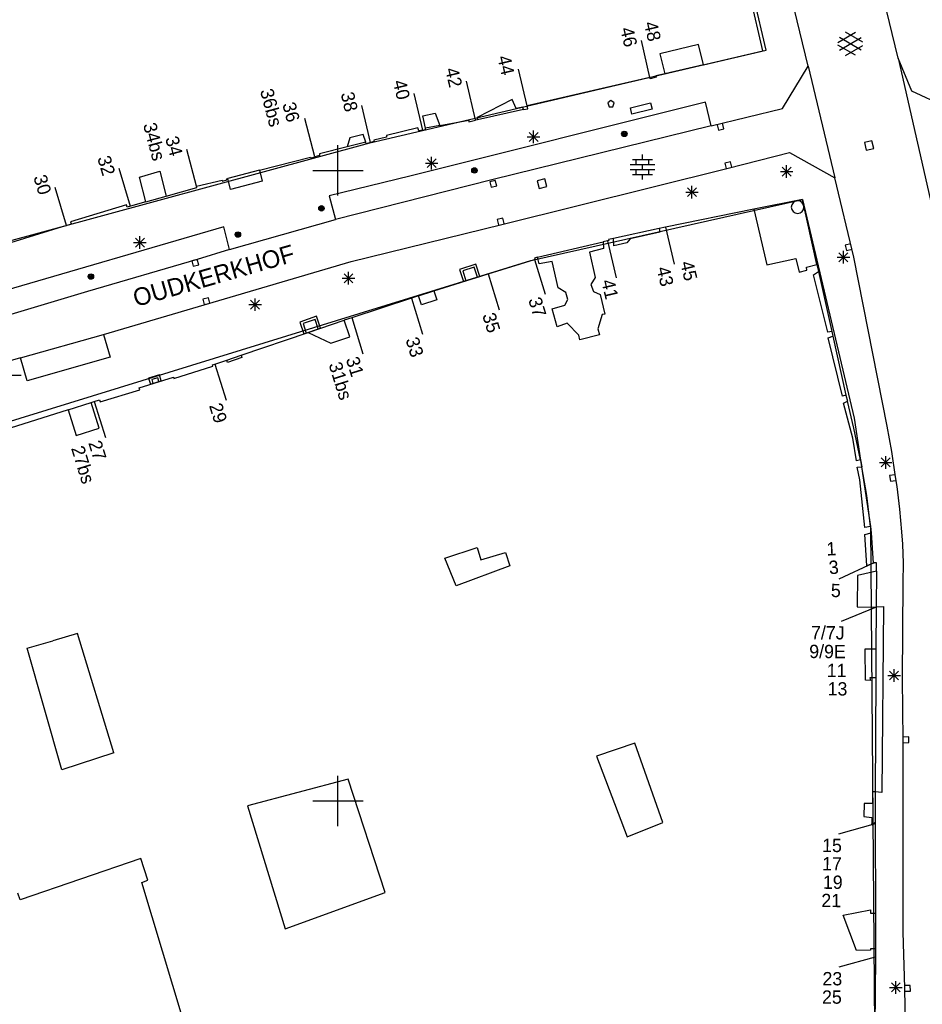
# Model space of a CAD drawing. Header units: millimetres. Extents: x 135944 to 142000, y 454200 to 456692.
# Tile 38 of 185: x 136775 to 136846, y 455934 to 456012. Entities that reach past the tile are written whole.
import ezdxf
from ezdxf.enums import TextEntityAlignment as Align

# ---------------------------------------------------------------- set-up
doc = ezdxf.new("R2010")
doc.units = ezdxf.units.MM
doc.layers.add('TotaalGBKN2013_Bistad', color=251, linetype='Continuous')
doc.layers.add('TotaalGBKN2013X$0$Contouren', color=251, linetype='Continuous')
doc.styles.add('TotaalGBKN2013X$0$GBKN binnenstad 2009$0$Standard', font='txt')

msp = doc.modelspace()

# ---------------------------------------------------------------- linework, layer by layer
at = {"layer": 'TotaalGBKN2013_Bistad'}
for p, q in [((136844.427, 456008.909), (136841.033, 456023.035)), ((136837.291, 456008.258), (136834.546, 456019.477)), ((136833.95, 456009.527), (136831.706, 456019.129)), ((136839.63, 456010.148), (136841.032, 456010.957)), ((136841.63, 456010.165), (136840.244, 456010.966)), ((136824.74, 456007.364), (136824.065, 456010.288)), ((136839.767, 456009.535), (136841.5, 456010.534)), ((136841.5, 456009.546), (136839.768, 456010.548)), ((136828.585, 456009.987), (136825.53, 456009.244)), ((136829, 456008.381), (136828.585, 456009.987)), ((136829, 456008.381), (136833.95, 456009.527)), ((136841.031, 456009.125), (136839.63, 456009.934)), ((136840.244, 456009.116), (136841.63, 456009.916)), ((136825.53, 456009.244), (136825.925, 456007.669)), ((136844.427, 456008.909), (136847.497, 455995.421)), ((136845.508, 456006.272), (136844.427, 456008.909)), ((136815.004, 456005.115), (136814.322, 456008.037)), ((136829, 456008.381), (136825.925, 456007.669)), ((136835.248, 456004.907), (136837.291, 456008.258)), ((136837.291, 456008.258), (136839.413, 455999.404)), ((136810.897, 456004.01), (136810.183, 456007.07)), ((136824.74, 456007.364), (136815.004, 456005.115)), ((136824.758, 456007.271), (136824.74, 456007.364)), ((136825.243, 456007.399), (136824.758, 456007.271)), ((136825.925, 456007.669), (136825.211, 456007.504)), ((136825.211, 456007.504), (136825.243, 456007.399)), ((136849.893, 456004.246), (136845.508, 456006.272)), ((136806.726, 456003.181), (136806.044, 456006.103)), ((136813.823, 456005.631), (136811.03, 456004.208)), ((136814.129, 456004.92), (136813.823, 456005.631)), ((136821.65, 456005.54), (136821.4, 456005.358)), ((136821.9, 456005.358), (136821.65, 456005.54)), ((136802.587, 456002.214), (136801.905, 456005.136)), ((136829.153, 456005.402), (136805.715, 455999.546)), ((136814.726, 456004.819), (136811.07, 456004.013)), ((136814.658, 456005.027), (136814.129, 456004.92)), ((136814.726, 456004.819), (136814.658, 456005.027)), ((136814.726, 456004.819), (136815.065, 456004.894)), ((136815.065, 456004.894), (136815.004, 456005.115)), ((136821.4, 456005.358), (136821.504, 456005.04)), ((136821.504, 456005.04), (136821.797, 456005.04)), ((136821.797, 456005.04), (136821.9, 456005.358)), ((136823.192, 456004.956), (136824.793, 456005.347)), ((136823.311, 456004.47), (136823.192, 456004.956)), ((136824.912, 456004.861), (136823.311, 456004.47)), ((136824.793, 456005.347), (136824.912, 456004.861)), ((136829.585, 456003.53), (136829.153, 456005.402)), ((136829.585, 456003.53), (136835.248, 456004.907)), ((136798.169, 456001.085), (136797.364, 456004.106)), ((136806.745, 456004.322), (136807.72, 456004.536)), ((136806.934, 456003.355), (136806.745, 456004.322)), ((136807.72, 456004.536), (136808.08, 456003.564)), ((136808.08, 456003.564), (136810.377, 456003.982)), ((136810.377, 456003.982), (136810.389, 456003.863)), ((136810.389, 456003.863), (136810.905, 456003.977)), ((136811.07, 456004.013), (136810.905, 456003.977)), ((136811.03, 456004.208), (136811.07, 456004.013)), ((136806.334, 456003.376), (136803.858, 456002.76)), ((136806.407, 456003.133), (136806.334, 456003.376)), ((136806.723, 456003.196), (136806.407, 456003.133)), ((136806.723, 456003.196), (136806.946, 456003.24)), ((136808.08, 456003.564), (136806.934, 456003.355)), ((136806.946, 456003.24), (136806.934, 456003.355)), ((136829.585, 456003.53), (136812.205, 455999.241)), ((136815.512, 456002.159), (136815.512, 456003.159)), ((136830.062, 456003.625), (136830.172, 456003.188)), ((136830.172, 456003.188), (136830.608, 456003.298)), ((136830.608, 456003.298), (136830.498, 456003.734)), ((136800.942, 456002.572), (136800.734, 456001.864)), ((136802.013, 456002.842), (136800.942, 456002.572)), ((136802.208, 456002.236), (136802.013, 456002.842)), ((136803.864, 456002.626), (136802.85, 456002.405)), ((136802.85, 456002.405), (136802.882, 456002.291)), ((136803.858, 456002.76), (136803.864, 456002.626)), ((136815.012, 456002.659), (136816.012, 456002.659)), ((136815.158, 456002.305), (136815.866, 456003.013)), ((136815.866, 456002.305), (136815.158, 456003.013)), ((136842.346, 456002.348), (136841.743, 456002.203)), ((136842.491, 456001.745), (136842.346, 456002.348)), ((136788.789, 455998.758), (136788.017, 456001.657)), ((136800.734, 456001.864), (136798.536, 456001.311)), ((136800, 456000), (136800, 456002)), ((136802.208, 456002.236), (136800.734, 456001.864)), ((136802.242, 456002.117), (136802.208, 456002.236)), ((136802.587, 456002.214), (136802.242, 456002.117)), ((136802.882, 456002.291), (136802.587, 456002.214)), ((136841.743, 456002.203), (136841.888, 456001.6)), ((136841.888, 456001.6), (136842.491, 456001.745)), ((136793.784, 456000.014), (136797.817, 456001.057)), ((136797.817, 456001.057), (136797.848, 456000.982)), ((136797.848, 456000.982), (136798.173, 456001.07)), ((136798.548, 456001.172), (136798.173, 456001.07)), ((136798.536, 456001.311), (136798.548, 456001.172)), ((136807.079, 456000.218), (136807.787, 456000.926)), ((136807.787, 456000.218), (136807.079, 456000.926)), ((136807.433, 456000.072), (136807.433, 456001.072)), ((136823.347, 456000.867), (136824.947, 456000.867)), ((136823.647, 456000.467), (136823.647, 456000.867)), ((136824.147, 456000.867), (136824.147, 456001.267)), ((136824.647, 456000.467), (136824.647, 456000.867)), ((136830.938, 456000.187), (136835.81, 456001.424)), ((136835.81, 456001.424), (136839.413, 455999.404)), ((136783.55, 455997.15), (136782.654, 456000.142)), ((136793.784, 456000.014), (136791.26, 455999.361)), ((136793.784, 456000.014), (136794.003, 455999.155)), ((136798, 456000), (136800, 456000)), ((136800, 456000), (136802, 456000)), ((136800, 455998), (136800, 456000)), ((136806.933, 456000.572), (136807.933, 456000.572)), ((136813.007, 455995.7), (136830.938, 456000.187)), ((136823.167, 456000.467), (136825.127, 456000.467)), ((136823.167, 456000.067), (136825.127, 456000.067)), ((136823.647, 455999.667), (136823.647, 456000.067)), ((136824.147, 456000.067), (136824.147, 456000.467)), ((136824.647, 455999.667), (136824.647, 456000.067)), ((136831.116, 456000.687), (136830.679, 456000.579)), ((136830.679, 456000.579), (136830.788, 456000.142)), ((136831.225, 456000.251), (136831.116, 456000.687)), ((136835.227, 455999.555), (136835.935, 456000.263)), ((136835.935, 455999.555), (136835.227, 456000.263)), ((136835.581, 455999.409), (136835.581, 456000.409)), ((136784.275, 455999.474), (136785.888, 455999.95)), ((136784.775, 455997.501), (136784.275, 455999.474)), ((136785.888, 455999.95), (136786.382, 455997.957)), ((136788.789, 455998.758), (136790.818, 455999.23)), ((136790.818, 455999.23), (136790.854, 455999.151)), ((136790.854, 455999.151), (136791.182, 455999.251)), ((136791.181, 455999.341), (136791.26, 455999.361)), ((136791.182, 455999.251), (136791.181, 455999.341)), ((136791.483, 455998.486), (136791.26, 455999.361)), ((136805.715, 455999.546), (136799.305, 455997.974)), ((136812.205, 455999.241), (136799.804, 455996.103)), ((136812.481, 455999.213), (136812.044, 455999.104)), ((136812.59, 455998.776), (136812.481, 455999.213)), ((136816.409, 455999.322), (136815.807, 455999.172)), ((136815.807, 455999.172), (136815.957, 455998.57)), ((136816.559, 455998.72), (136816.409, 455999.322)), ((136823.347, 455999.667), (136824.947, 455999.667)), ((136824.147, 455999.267), (136824.147, 455999.667)), ((136835.081, 455999.909), (136836.081, 455999.909)), ((136840.92, 455993.111), (136839.413, 455999.404)), ((136778.488, 455995.626), (136777.587, 455998.634)), ((136786.382, 455997.957), (136788.82, 455998.648)), ((136788.82, 455998.648), (136788.789, 455998.758)), ((136794.003, 455999.155), (136791.483, 455998.486)), ((136812.044, 455999.104), (136812.153, 455998.667)), ((136812.153, 455998.667), (136812.59, 455998.776)), ((136815.957, 455998.57), (136816.559, 455998.72)), ((136827.721, 455997.918), (136828.429, 455998.626)), ((136828.429, 455997.918), (136827.721, 455998.626)), ((136828.075, 455997.772), (136828.075, 455998.772)), ((136784.775, 455997.501), (136786.382, 455997.957)), ((136799.305, 455997.974), (136799.804, 455996.103)), ((136827.575, 455998.272), (136828.575, 455998.272)), ((136836.827, 455997.705), (136832.974, 455996.918)), ((136837.975, 455992.539), (136836.827, 455997.705)), ((136783.236, 455997.258), (136778.792, 455995.931)), ((136783.284, 455997.082), (136783.236, 455997.258)), ((136783.548, 455997.156), (136783.284, 455997.082)), ((136784.775, 455997.501), (136783.548, 455997.156)), ((136832.974, 455996.918), (136825.964, 455995.487)), ((136832.974, 455996.918), (136834.012, 455992.5)), ((136791.403, 455993.723), (136799.804, 455996.103)), ((136813.072, 455996.222), (136812.635, 455996.114)), ((136812.635, 455996.114), (136812.744, 455995.677)), ((136813.181, 455995.786), (136813.072, 455996.222)), ((136790.955, 455995.523), (136766.224, 455988.329)), ((136774.065, 455994.277), (136778.17, 455995.544)), ((136778.17, 455995.544), (136778.488, 455995.626)), ((136778.878, 455995.729), (136778.488, 455995.626)), ((136778.792, 455995.931), (136778.878, 455995.729)), ((136791.403, 455993.723), (136790.955, 455995.523)), ((136801.05, 455992.776), (136813.007, 455995.7)), ((136825.485, 455995.386), (136821.842, 455994.609)), ((136825.964, 455995.487), (136825.485, 455995.386)), ((136825.485, 455995.386), (136825.521, 455995.102)), ((136825.964, 455995.487), (136826.649, 455992.567)), ((136783.948, 455993.919), (136784.656, 455994.627)), ((136784.656, 455993.919), (136783.948, 455994.627)), ((136784.302, 455993.773), (136784.302, 455994.773)), ((136821.842, 455994.609), (136821.447, 455994.525)), ((136821.447, 455994.525), (136821.478, 455994.43)), ((136821.882, 455994.02), (136821.842, 455994.609)), ((136823.184, 455994.574), (136822.917, 455994.252)), ((136825.521, 455995.102), (136823.184, 455994.574)), ((136783.802, 455994.273), (136784.802, 455994.273)), ((136791.403, 455993.723), (136788.846, 455992.93)), ((136815.834, 455993.111), (136821.029, 455994.325)), ((136821.069, 455993.82), (136819.938, 455993.524)), ((136821.384, 455994.408), (136821.029, 455994.325)), ((136821.029, 455994.325), (136821.069, 455993.82)), ((136821.383, 455994.413), (136822.068, 455991.493)), ((136821.478, 455994.43), (136821.384, 455994.408)), ((136822.917, 455994.252), (136821.882, 455994.02)), ((136840.659, 455994.187), (136840.222, 455994.08)), ((136840.222, 455994.08), (136840.329, 455993.643)), ((136840.329, 455993.643), (136840.766, 455993.75)), ((136788.846, 455992.93), (136780.148, 455990.397)), ((136788.851, 455992.94), (136788.414, 455992.831)), ((136788.96, 455992.503), (136788.851, 455992.94)), ((136811.907, 455991.807), (136815.584, 455992.944)), ((136815.834, 455993.111), (136815.58, 455993.052)), ((136815.58, 455993.052), (136815.61, 455992.952)), ((136815.61, 455992.952), (136815.584, 455992.944)), ((136815.584, 455992.944), (136816.443, 455990.178)), ((136815.956, 455992.602), (136815.834, 455993.111)), ((136819.938, 455993.524), (136820.389, 455991.519)), ((136834.012, 455992.5), (136836.316, 455993.014)), ((136836.316, 455993.014), (136836.579, 455991.938)), ((136839.579, 455993.115), (136840.579, 455993.115)), ((136839.725, 455992.761), (136840.433, 455993.469)), ((136840.433, 455992.761), (136839.725, 455993.469)), ((136840.079, 455992.615), (136840.079, 455993.615)), ((136843.552, 455979.707), (136840.92, 455993.111)), ((136781.422, 455986.986), (136801.05, 455992.776)), ((136788.414, 455992.831), (136788.523, 455992.394)), ((136788.523, 455992.394), (136788.96, 455992.503)), ((136810.811, 455992.316), (136809.898, 455992.025)), ((136811.058, 455991.537), (136810.811, 455992.316)), ((136816.998, 455992.789), (136815.956, 455992.602)), ((136817.474, 455990.682), (136816.998, 455992.789)), ((136837.142, 455992.325), (136837.975, 455992.539)), ((136837.186, 455992.095), (136837.142, 455992.325)), ((136837.975, 455992.539), (136838.1, 455991.977)), ((136800.339, 455991.446), (136801.339, 455991.446)), ((136800.485, 455991.092), (136801.193, 455991.8)), ((136801.193, 455991.092), (136800.485, 455991.8)), ((136800.839, 455990.946), (136800.839, 455991.946)), ((136807.614, 455990.44), (136811.907, 455991.807)), ((136809.898, 455992.025), (136810.145, 455991.246)), ((136811.907, 455991.807), (136812.797, 455988.942)), ((136820.389, 455991.519), (136820.046, 455990.965)), ((136836.579, 455991.938), (136837.186, 455992.095)), ((136837.716, 455991.729), (136838.1, 455991.977)), ((136838.834, 455987.182), (136837.716, 455991.729)), ((136838.1, 455991.977), (136839.156, 455987.226)), ((136818.065, 455990.321), (136817.474, 455990.682)), ((136820.046, 455990.965), (136820.256, 455990.411)), ((136780.148, 455990.397), (136769.78, 455987.311)), ((136789.733, 455989.906), (136789.296, 455989.797)), ((136789.842, 455989.469), (136789.733, 455989.906)), ((136793.432, 455988.855), (136793.432, 455989.855)), ((136805.828, 455989.867), (136801.094, 455988.318)), ((136805.827, 455989.87), (136806.717, 455987.005)), ((136806.38, 455990.047), (136805.828, 455989.867)), ((136806.38, 455990.047), (136807.614, 455990.44)), ((136806.617, 455989.335), (136806.38, 455990.047)), ((136807.614, 455990.44), (136807.851, 455989.728)), ((136818.242, 455989.754), (136818.065, 455990.321)), ((136820.256, 455990.411), (136820.789, 455990.16)), ((136820.789, 455990.16), (136821.158, 455988.613)), ((136789.296, 455989.797), (136789.405, 455989.36)), ((136789.405, 455989.36), (136789.842, 455989.469)), ((136792.932, 455989.355), (136793.932, 455989.355)), ((136793.078, 455989.001), (136793.786, 455989.709)), ((136793.786, 455989.001), (136793.078, 455989.709)), ((136807.851, 455989.728), (136806.617, 455989.335)), ((136816.985, 455989.025), (136818.001, 455989.309)), ((136817.379, 455987.601), (136816.985, 455989.025)), ((136818.001, 455989.309), (136818.242, 455989.754)), ((136801.094, 455988.318), (136800.492, 455988.121)), ((136801.092, 455988.325), (136801.982, 455985.46)), ((136820.942, 455988.574), (136820.618, 455987.434)), ((136821.158, 455988.613), (136820.942, 455988.574)), ((136798.189, 455988.177), (136797.24, 455987.854)), ((136797.24, 455987.854), (136797.494, 455987.104)), ((136797.632, 455987.151), (136800.492, 455988.121)), ((136798.443, 455987.427), (136798.189, 455988.177)), ((136800.942, 455986.797), (136800.492, 455988.121)), ((136818.179, 455987.885), (136817.379, 455987.601)), ((136819.1, 455986.944), (136818.179, 455987.885)), ((136774.841, 455985.135), (136781.422, 455986.986)), ((136781.422, 455986.986), (136781.936, 455985.189)), ((136792.32, 455985.348), (136797.632, 455987.151)), ((136797.632, 455987.151), (136799.446, 455986.289)), ((136799.446, 455986.289), (136800.942, 455986.797)), ((136819.17, 455986.577), (136819.1, 455986.944)), ((136820.751, 455986.957), (136819.17, 455986.577)), ((136820.618, 455987.434), (136820.751, 455986.957)), ((136839.156, 455987.226), (136838.834, 455987.182)), ((136838.873, 455986.731), (136839.239, 455986.855)), ((136839.998, 455982.089), (136838.873, 455986.731)), ((136839.156, 455987.226), (136839.239, 455986.855)), ((136839.239, 455986.855), (136840.279, 455982.173)), ((136774.841, 455985.135), (136765.261, 455982.351)), ((136775.35, 455983.302), (136774.841, 455985.135)), ((136781.936, 455985.189), (136775.35, 455983.302)), ((136791.184, 455984.961), (136792.32, 455985.348)), ((136792.386, 455985.157), (136791.249, 455984.772)), ((136792.32, 455985.348), (136792.386, 455985.157)), ((136786.983, 455983.507), (136790.072, 455984.48)), ((136790.047, 455984.576), (136790.245, 455984.643)), ((136790.072, 455984.48), (136790.047, 455984.576)), ((136790.245, 455984.643), (136791.184, 455984.961)), ((136790.245, 455984.643), (136791.135, 455981.778)), ((136791.249, 455984.772), (136791.184, 455984.961)), ((136773.889, 455983.757), (136774.889, 455983.757)), ((136784.246, 455982.769), (136786.954, 455983.607)), ((136786.954, 455983.607), (136786.983, 455983.507)), ((136785.711, 455983.554), (136785.243, 455983.407)), ((136785.243, 455983.407), (136785.336, 455983.107)), ((136785.804, 455983.254), (136785.711, 455983.554)), ((136781.153, 455981.643), (136784.302, 455982.608)), ((136784.302, 455982.608), (136784.246, 455982.769)), ((136840.279, 455982.173), (136839.998, 455982.089)), ((136840.279, 455982.173), (136840.394, 455981.689)), ((136778.623, 455981.027), (136780.44, 455981.605)), ((136780.44, 455981.605), (136780.672, 455981.679)), ((136781.071, 455979.55), (136780.44, 455981.605)), ((136780.672, 455981.679), (136781.102, 455981.816)), ((136780.672, 455981.679), (136781.562, 455978.814)), ((136781.102, 455981.816), (136781.153, 455981.643)), ((136840.094, 455981.549), (136840.394, 455981.689)), ((136840.816, 455978.768), (136840.094, 455981.549)), ((136840.919, 455979.569), (136840.394, 455981.689)), ((136778.623, 455981.027), (136772.048, 455978.945)), ((136778.623, 455981.027), (136779.253, 455978.972)), ((136843.921, 455977.708), (136843.552, 455979.707)), ((136779.253, 455978.972), (136781.071, 455979.55)), ((136841.446, 455977.039), (136840.919, 455979.569)), ((136841.11, 455976.964), (136840.816, 455978.768)), ((136843.431, 455976.344), (136843.431, 455977.344)), ((136844.222, 455975.697), (136843.921, 455977.708)), ((136841.446, 455977.039), (136841.11, 455976.964)), ((136841.446, 455977.039), (136841.54, 455976.5)), ((136842.931, 455976.844), (136843.931, 455976.844)), ((136843.077, 455976.49), (136843.785, 455977.198)), ((136843.785, 455976.49), (136843.077, 455977.198)), ((136841.18, 455976.456), (136841.54, 455976.5)), ((136841.372, 455975.466), (136841.18, 455976.456)), ((136841.939, 455974.224), (136841.54, 455976.5)), ((136844.185, 455975.87), (136843.74, 455975.805)), ((136843.74, 455975.805), (136843.805, 455975.359)), ((136841.769, 455971.675), (136841.372, 455975.466)), ((136843.805, 455975.359), (136844.25, 455975.424)), ((136844.341, 455974.936), (136844.222, 455975.697)), ((136842.232, 455971.761), (136841.939, 455974.224)), ((136844.564, 455973.147), (136844.341, 455974.936)), ((136844.707, 455971.351), (136844.564, 455973.147)), ((136842.232, 455971.761), (136841.769, 455971.675)), ((136841.788, 455971.129), (136842.273, 455971.253)), ((136841.946, 455968.674), (136841.788, 455971.129)), ((136842.232, 455971.761), (136842.273, 455971.253)), ((136842.273, 455971.253), (136842.429, 455968.867)), ((136844.786, 455970.361), (136844.707, 455971.351)), ((136844.841, 455968.848), (136844.786, 455970.361)), ((136808.488, 455969.25), (136811.032, 455970.095)), ((136811.032, 455970.095), (136811.343, 455969.116)), ((136811.343, 455969.116), (136813.296, 455969.714)), ((136813.296, 455969.714), (136813.62, 455968.652)), ((136809.378, 455967.057), (136808.488, 455969.25)), ((136842.429, 455968.867), (136839.714, 455967.592)), ((136842.518, 455968.872), (136841.948, 455968.646)), ((136842.429, 455968.867), (136842.518, 455968.872)), ((136842.712, 455968.884), (136842.518, 455968.872)), ((136842.707, 455968.212), (136842.712, 455968.884)), ((136844.816, 455967.335), (136844.841, 455968.848)), ((136813.62, 455968.652), (136809.378, 455967.057)), ((136842.707, 455968.212), (136841.187, 455967.884)), ((136841.948, 455968.646), (136841.946, 455968.674)), ((136842.707, 455968.212), (136842.681, 455965.373)), ((136841.187, 455967.884), (136841.161, 455965.388)), ((136844.775, 455959.674), (136844.816, 455967.335)), ((136842.679, 455965.376), (136839.894, 455964.235)), ((136841.161, 455965.388), (136842.681, 455965.373)), ((136842.681, 455965.373), (136842.661, 455962.053)), ((136842.691, 455965.391), (136843.264, 455965.408)), ((136843.264, 455965.408), (136843.131, 455950.663)), ((136779.344, 455963.268), (136777.407, 455962.704)), ((136782.22, 455953.829), (136779.344, 455963.268)), ((136775.364, 455962.11), (136777.407, 455962.704)), ((136778.122, 455952.475), (136775.364, 455962.11)), ((136841.82, 455959.578), (136841.807, 455962.067)), ((136841.807, 455962.067), (136842.661, 455962.053)), ((136842.661, 455962.053), (136842.648, 455959.774)), ((136843.743, 455959.594), (136844.451, 455960.302)), ((136844.451, 455959.594), (136843.743, 455960.302)), ((136844.097, 455959.448), (136844.097, 455960.448)), ((136842.216, 455959.546), (136841.82, 455959.578)), ((136842.648, 455959.774), (136842.178, 455959.756)), ((136842.178, 455959.756), (136842.216, 455959.546)), ((136842.648, 455959.774), (136842.6, 455950.728)), ((136843.597, 455959.948), (136844.597, 455959.948)), ((136844.807, 455954.819), (136844.775, 455959.674)), ((136845.256, 455955.073), (136844.806, 455955.07)), ((136844.809, 455939.586), (136844.807, 455954.819)), ((136845.26, 455954.623), (136845.256, 455955.073)), ((136823.535, 455954.579), (136820.495, 455953.549)), ((136825.761, 455948.28), (136823.535, 455954.579)), ((136844.81, 455954.62), (136845.26, 455954.623)), ((136782.22, 455953.829), (136778.122, 455952.475)), ((136820.495, 455953.549), (136822.944, 455947.155)), ((136800.808, 455951.732), (136792.828, 455949.615)), ((136800, 455950), (136800, 455952)), ((136803.748, 455942.744), (136800.808, 455951.732)), ((136798, 455950), (136800, 455950)), ((136800, 455950), (136802, 455950)), ((136800, 455948), (136800, 455950)), ((136842.4, 455950.726), (136842.395, 455949.807)), ((136842.6, 455950.728), (136842.4, 455950.726)), ((136842.6, 455950.728), (136842.587, 455948.306)), ((136843.131, 455950.663), (136842.608, 455950.728)), ((136792.828, 455949.615), (136795.819, 455939.853)), ((136841.73, 455949.799), (136841.705, 455948.77)), ((136842.395, 455949.807), (136841.73, 455949.799)), ((136841.705, 455948.77), (136842.325, 455948.7)), ((136842.325, 455948.7), (136842.336, 455948.193)), ((136822.944, 455947.155), (136825.761, 455948.28)), ((136842.586, 455948.192), (136839.7, 455947.375)), ((136842.338, 455948.077), (136842.336, 455948.193)), ((136842.464, 455948.193), (136842.338, 455948.077)), ((136842.464, 455948.193), (136842.587, 455948.306)), ((136842.587, 455948.306), (136842.586, 455948.192)), ((136842.586, 455948.192), (136842.627, 455941.093)), ((136784.378, 455945.426), (136774.794, 455942.172)), ((136784.931, 455943.729), (136784.378, 455945.426)), ((136784.46, 455943.545), (136784.931, 455943.729)), ((136787.737, 455932.658), (136784.46, 455943.545)), ((136774.794, 455942.172), (136774.616, 455942.694)), ((136795.819, 455939.853), (136803.748, 455942.744)), ((136840.069, 455940.932), (136842.218, 455941.362)), ((136841.122, 455938.155), (136840.069, 455940.932)), ((136842.218, 455941.362), (136842.219, 455941.092)), ((136842.219, 455941.092), (136842.627, 455941.093)), ((136842.627, 455941.093), (136842.629, 455938.263)), ((136844.943, 455935.188), (136844.809, 455939.586)), ((136842.61, 455937.625), (136839.724, 455936.808)), ((136842.61, 455937.625), (136839.724, 455936.808)), ((136842.231, 455938.162), (136841.122, 455938.155)), ((136842.629, 455938.263), (136842.231, 455938.262)), ((136842.231, 455938.262), (136842.231, 455938.162)), ((136842.624, 455937.625), (136842.532, 455925.529)), ((136842.629, 455938.263), (136842.624, 455937.625)), ((136843.737, 455935.214), (136844.737, 455935.214)), ((136843.883, 455934.86), (136844.591, 455935.568)), ((136844.591, 455934.86), (136843.883, 455935.568)), ((136844.237, 455934.714), (136844.237, 455935.714)), ((136845.386, 455935.361), (136844.936, 455935.358)), ((136845.108, 455925.986), (136844.943, 455935.188)), ((136845.39, 455934.911), (136845.386, 455935.361)), ((136844.94, 455934.908), (136845.39, 455934.911))]:
    msp.add_line(p, q, dxfattribs=at)
for centre, radius in [((136822.709, 456002.894), 0.215), ((136822.709, 456002.894), 0.155), ((136822.709, 456002.894), 0.095), ((136822.709, 456002.894), 0.035), ((136810.828, 455999.996), 0.215), ((136810.828, 455999.996), 0.155), ((136810.828, 455999.996), 0.095), ((136810.828, 455999.996), 0.035), ((136798.692, 455996.991), 0.215), ((136798.692, 455996.991), 0.155), ((136798.692, 455996.991), 0.095), ((136798.692, 455996.991), 0.035), ((136792.071, 455994.917), 0.215), ((136792.071, 455994.917), 0.155), ((136792.071, 455994.917), 0.095), ((136792.071, 455994.917), 0.035), ((136780.413, 455991.581), 0.215), ((136780.413, 455991.581), 0.155), ((136780.413, 455991.581), 0.095), ((136780.413, 455991.581), 0.035)]:
    msp.add_circle(centre, radius, dxfattribs=at)
for centre, radius, start, end in [((136836.449, 455997.088), 0.5, 0, 180), ((136835.949, 455997.088), 0, 0, 0), ((136836.449, 455997.088), 0.5, 180, 0)]:
    msp.add_arc(centre, radius, start, end, dxfattribs=at)
for points in [[(136809.954, 455991.185), (136811.248, 455991.597), (136810.94, 455992.566), (136809.646, 455992.155)], [(136797.304, 455987.039), (136798.631, 455987.49), (136798.312, 455988.429), (136796.985, 455987.978)], [(136785.145, 455983.047), (136785.994, 455983.313), (136785.841, 455983.803), (136784.992, 455983.538)]]:
    msp.add_3dface(points, dxfattribs=at)
at = {"layer": 'TotaalGBKN2013X$0$Contouren'}
for p, q in [((136833.704, 456009.471), (136829.267, 456028.358)), ((136802.531, 456002.196), (136833.704, 456009.471)), ((136726.668, 455981.529), (136802.531, 456002.196)), ((136815.305, 455992.858), (136836.83, 455997.69)), ((136836.83, 455997.69), (136840.928, 455980.352)), ((136736.04, 455968.406), (136815.305, 455992.858)), ((136840.928, 455980.352), (136842.232, 455971.761)), ((136842.232, 455971.761), (136842.642, 455917.925))]:
    msp.add_line(p, q, dxfattribs=at)

# ---------------------------------------------------------------- texts
at = {"layer": 'TotaalGBKN2013_Bistad', "style": 'TotaalGBKN2013X$0$GBKN binnenstad 2009$0$Standard'}
for s, rotation, p in [('48', 283.0077, (136825.126, 456010.267)), ('46', 283.0077, (136823.248, 456009.819)), ('44', 283.1539, (136813.503, 456007.579)), ('42', 283.1539, (136809.364, 456006.614)), ('40', 283.1539, (136805.225, 456005.641)), ('36bs', 284.9264, (136795.112, 456003.507)), ('38', 283.1539, (136801.085, 456004.682)), ('36', 284.9264, (136796.494, 456003.875)), ('34bs', 284.9264, (136785.838, 456000.81)), ('34', 284.9264, (136787.212, 456001.173)), ('32', 286.6918, (136781.865, 455999.633)), ('30', 286.6918, (136776.799, 455998.122)), ('1', 2.997, (136839.519, 455970.02)), ('3', 5.2331, (136839.702, 455968.568)), ('5', 359.7151, (136839.872, 455966.688)), ('7/7J', 359.7151, (136840.176, 455963.332)), ('9/9E', 359.7151, (136840.271, 455961.845)), ('11', 359.7151, (136840.329, 455960.347)), ('13', 359.7151, (136840.395, 455958.888)), ('15', 359.7151, (136839.961, 455946.471)), ('17', 359.7151, (136839.961, 455945.012)), ('19', 359.7151, (136840.02, 455943.553)), ('21', 359.715, (136839.898, 455942.104)), ('23', 359.7151, (136839.99, 455935.904)), ('25', 359.7151, (136839.953, 455934.446))]:
    msp.add_text(s, height=1.054, rotation=rotation, dxfattribs=at).set_placement(p, align=Align.MIDDLE_RIGHT)
msp.add_text('OUDKERKHOF', height=1.4, rotation=15.99117, dxfattribs=at).set_placement((136790.34, 455990.985), align=Align.CENTER)
for s, rotation, p in [('43', 283.1884, (136825.771, 455992.363)), ('45', 283.1884, (136827.651, 455992.804)), ('41', 283.1884, (136821.391, 455991.344)), ('37', 287.2429, (136815.582, 455989.913)), ('35', 287.2429, (136811.936, 455988.677)), ('33', 287.2429, (136805.855, 455986.741)), ('31', 287.2429, (136801.121, 455985.195)), ('31bs', 287.2429, (136799.755, 455984.772)), ('29', 287.2429, (136790.274, 455981.513)), ('27bs', 287.2429, (136779.336, 455978.125)), ('27', 287.2429, (136780.702, 455978.55))]:
    msp.add_text(s, height=1.054, rotation=rotation, dxfattribs=at).set_placement(p, align=Align.MIDDLE_LEFT)

doc.saveas('drawing.dxf')
